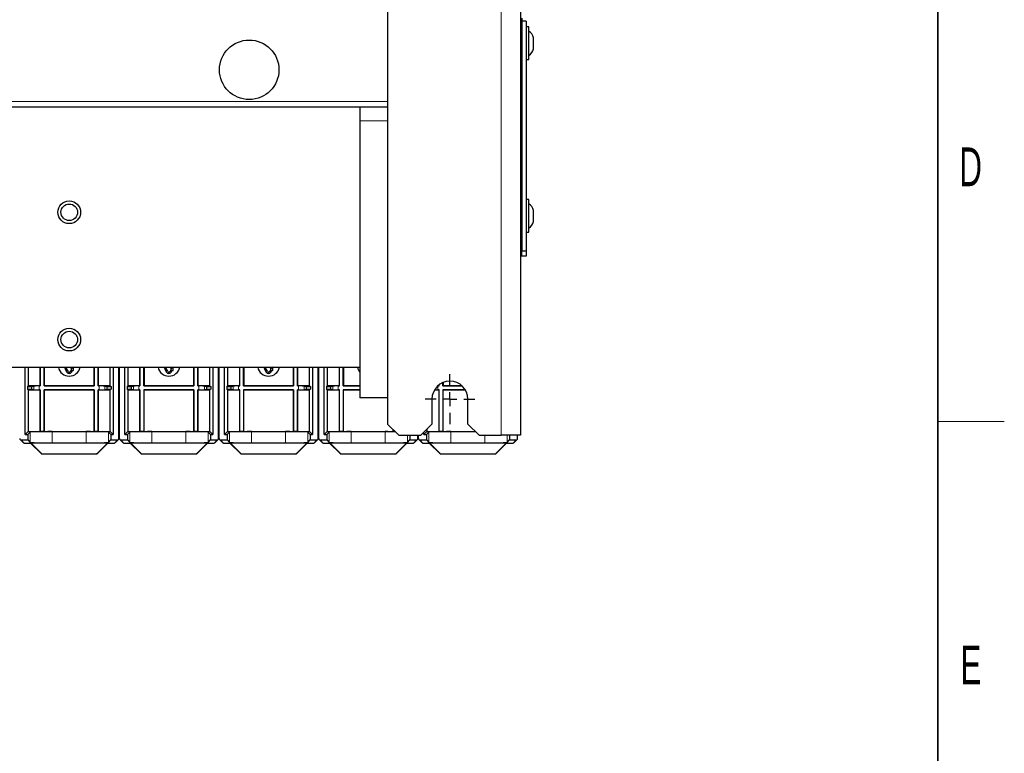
# Paper-space layout 'Blatt3' of a CAD drawing. Header units: millimetres. Extents: x 5 to 418, y 2 to 292.
# Tile 49 of 50: x 325 to 414, y 72 to 139. Entities that reach past the tile are written whole.
import ezdxf

# ---------------------------------------------------------------- set-up
doc = ezdxf.new("R2010")
doc.units = ezdxf.units.MM
doc.layers.add('SLD-0', color=7, linetype='Continuous')
doc.styles.add('SLDTEXTSTYLE1', font='TXT', dxfattribs={"width": 0.605})

# ---------------------------------------------------------------- blocks, each defined once
blk = doc.blocks.new('SW_CENTERMARKSYMBOL_12')
at = {"layer": 'SLD-0', "color": 0}
for p, q in [((0, 1.25), (0, 2.25)), ((-1.25, 0), (-2.25, 0)), ((0, 0), (-0.625, 0)), ((0, 0), (0, 0.625)), ((0, 0), (0, -0.625)), ((0, 0), (0.625, 0)), ((1.25, 0), (2.25, 0)), ((0, -1.25), (0, -2.25))]:
    blk.add_line(p, q, dxfattribs=at)

psp = doc.layouts.new('Blatt3')

# ---------------------------------------------------------------- linework, layer by layer
at = {"color": 7, "linetype": 'Continuous', "lineweight": 18}
for p, q in [((368.5673036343, 252.2650629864), (368.5673036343, 101.015058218)), ((358.3173052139, 131.140061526), (300.8173041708, 131.140061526)), ((358.3173052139, 129.3900617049), (355.8173038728, 129.3900617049)), ((326.3578399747, 105.4429680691), (326.3578399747, 105.1100835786)), ((326.8559371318, 105.4509327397), (326.8559371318, 105.1021114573)), ((332.2786716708, 105.4509327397), (332.2786716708, 105.1021114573)), ((332.7767689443, 105.4429680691), (332.7767689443, 105.1100835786)), ((335.3578395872, 105.4429680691), (335.3578395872, 105.1100835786)), ((335.8559369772, 105.4509327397), (335.8559369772, 105.1021114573)), ((341.2786720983, 105.4509327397), (341.2786720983, 105.1021114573)), ((341.7767685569, 105.4429680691), (341.7767685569, 105.1100835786)), ((344.3578396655, 105.4429680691), (344.3578396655, 105.1100835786)), ((344.8559370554, 105.4509327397), (344.8559370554, 105.1021114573)), ((350.2786707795, 105.4509327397), (350.2786707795, 105.1021114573)), ((350.7767681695, 105.4429680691), (350.7767681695, 105.1100835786)), ((353.357839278, 105.4429680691), (353.357839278, 105.1100835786)), ((353.855936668, 105.4509327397), (353.855936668, 105.1021114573)), ((362.8559381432, 105.4509327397), (362.8559381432, 105.1021114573)), ((325.2173614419, 100.5728364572), (325.4900587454, 100.3001377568)), ((326.0361020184, 101.2916312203), (326.0361020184, 100.3540352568)), ((328.0357973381, 101.3259336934), (328.0357973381, 100.3197327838)), ((331.0988114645, 101.3259336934), (331.0988114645, 100.3197327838)), ((333.0985069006, 101.2916312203), (333.0985069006, 100.3540352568)), ((333.6445499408, 100.3001377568), (333.9172472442, 100.5728364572)), ((334.2173615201, 100.5728364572), (334.4900588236, 100.3001377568)), ((335.0361020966, 101.2916312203), (335.0361020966, 100.3540352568)), ((337.0357974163, 101.3259336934), (337.0357974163, 100.3197327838)), ((340.0988111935, 101.3259336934), (340.0988111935, 100.3197327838)), ((342.0985069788, 101.2916312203), (342.0985069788, 100.3540352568)), ((342.6445497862, 100.3001377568), (342.9172475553, 100.5728364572)), ((343.2173615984, 100.5728364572), (343.4900584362, 100.3001377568)), ((344.0361021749, 101.2916312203), (344.0361021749, 100.3540352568)), ((346.0357979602, 101.3259336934), (346.0357979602, 100.3197327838)), ((349.0988117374, 101.3259336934), (349.0988117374, 100.3197327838)), ((351.0985065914, 101.2916312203), (351.0985065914, 100.3540352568)), ((351.6445503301, 100.3001377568), (351.9172471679, 100.5728364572)), ((352.2173621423, 100.5728364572), (352.49005898, 100.3001377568)), ((353.0361027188, 101.2916312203), (353.0361027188, 100.3540352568)), ((355.0357975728, 101.3259336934), (355.0357975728, 100.3197327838)), ((358.0988113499, 101.3259336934), (358.0988113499, 100.3197327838)), ((360.0985062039, 101.015058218), (360.0985062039, 100.3540352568)), ((360.6445499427, 100.3001377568), (360.9172467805, 100.5728364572)), ((361.2173617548, 100.5728364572), (361.4900585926, 100.3001377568)), ((362.0361023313, 101.2916312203), (362.0361023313, 100.3540352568)), ((364.0357971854, 101.3259336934), (364.0357971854, 100.3197327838)), ((367.0988128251, 101.015058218), (367.0988128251, 100.3197327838)), ((369.0985076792, 101.015058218), (369.0985076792, 100.3540352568)), ((369.6445495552, 100.3001377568), (369.9172482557, 100.5728364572)), ((327.0192752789, 99.3616626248), (327.0219707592, 99.3681669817)), ((327.1103455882, 99.3315622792), (327.1076501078, 99.3250504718)), ((332.0269586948, 99.3250504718), (332.024263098, 99.3315622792)), ((332.1126380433, 99.3681669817), (332.1153335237, 99.3616626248)), ((336.0192751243, 99.3616626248), (336.0219708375, 99.3681669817)), ((336.1103458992, 99.3315622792), (336.107650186, 99.3250504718)), ((341.0269588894, 99.3250504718), (341.0242627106, 99.3315622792)), ((341.1126377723, 99.3681669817), (341.1153339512, 99.3616626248)), ((345.0192752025, 99.3616626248), (345.02197045, 99.3681669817)), ((345.1103455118, 99.3315622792), (345.1076502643, 99.3250504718)), ((350.026958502, 99.3250504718), (350.0242632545, 99.3315622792)), ((350.1126383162, 99.3681669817), (350.1153335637, 99.3616626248)), ((354.0192757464, 99.3616626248), (354.0219709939, 99.3681669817)), ((354.1103460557, 99.3315622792), (354.1076508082, 99.3250504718)), ((359.0269581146, 99.3250504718), (359.024262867, 99.3315622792)), ((359.1126379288, 99.3681669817), (359.1153331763, 99.3616626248)), ((363.0192734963, 99.3616626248), (363.0219706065, 99.3681669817)), ((363.1103456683, 99.3315622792), (363.1076485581, 99.3250504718)), ((368.0269577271, 99.3250504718), (368.0242643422, 99.3315622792)), ((368.112639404, 99.3681669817), (368.1153327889, 99.3616626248))]:
    psp.add_line(p, q, dxfattribs=at)
at = {"color": 7, "linetype": 'Continuous', "lineweight": 25}
for p, q in [((370.3173034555, 252.2650629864), (370.3173034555, 101.015058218)), ((358.3173052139, 251.2650609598), (358.3173052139, 102.0150602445)), ((370.4423055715, 138.665058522), (370.4423055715, 138.4150617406)), ((370.4423055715, 138.4150617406), (370.4423055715, 117.6650606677)), ((370.8173044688, 138.4150617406), (370.4423055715, 138.4150617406)), ((370.8173044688, 138.4150617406), (370.8173044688, 117.6650606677)), ((371.0673049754, 137.8900603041), (370.8173044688, 137.8900603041)), ((371.0673049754, 136.4150614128), (371.0673049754, 137.8900603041)), ((371.0673049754, 134.9400587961), (371.0673049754, 136.4150614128)), ((371.4923047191, 136.4150614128), (371.4923047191, 136.9150587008)), ((371.4923047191, 135.9150603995), (371.4923047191, 136.4150614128)), ((370.8173044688, 134.9400587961), (371.0673049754, 134.9400587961)), ((358.3173052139, 130.6400605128), (300.8173041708, 130.6400605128)), ((355.8173038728, 130.6400605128), (355.8173038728, 129.3900617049)), ((355.8173038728, 129.3900617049), (355.8173038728, 104.3900594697)), ((371.0673049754, 122.2900607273), (370.8173044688, 122.2900607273)), ((371.0673049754, 119.3988592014), (371.0673049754, 122.2900607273)), ((371.4923047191, 120.3150608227), (371.4923047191, 121.315059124)), ((370.8173044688, 119.3400592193), (371.0673049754, 119.3400592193)), ((371.0673049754, 119.3400592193), (371.0673049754, 119.3988592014)), ((370.4423055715, 117.6400602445), (370.3173034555, 117.6400602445)), ((370.3673043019, 117.6400602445), (370.3673043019, 117.1400592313)), ((370.4423055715, 117.1650596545), (370.4423055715, 117.6650606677)), ((370.4423055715, 117.6650606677), (370.8173044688, 117.6650606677)), ((370.8173044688, 117.6650606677), (370.8173044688, 117.1650596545)), ((370.3673043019, 117.1400592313), (370.3173034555, 117.1400592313)), ((370.8173044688, 117.1650596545), (370.4423055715, 117.1650596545)), ((303.3173036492, 107.1400613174), (355.8173038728, 107.1400613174)), ((325.5923803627, 101.0728300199), (325.5923803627, 107.1400613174)), ((325.8585705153, 107.1400613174), (325.8585705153, 105.4640234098)), ((326.9423044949, 107.1400613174), (326.9423044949, 105.4640234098)), ((326.9553956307, 105.4509327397), (326.9553956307, 107.1400613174)), ((327.3042131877, 105.4509327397), (327.3042131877, 107.1400613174)), ((327.3173043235, 107.1400613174), (327.3173043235, 105.4640234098)), ((329.1408768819, 107.1400613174), (329.1992435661, 107.101519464)), ((329.2675449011, 107.1082249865), (329.1592916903, 107.0457220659)), ((329.1592916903, 107.0457220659), (329.3507980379, 106.7140222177)), ((329.1992435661, 107.101519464), (329.1969305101, 107.1400613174)), ((329.4590512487, 106.7765251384), (329.2675449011, 107.1082249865)), ((329.7778892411, 106.9537670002), (329.6755576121, 106.7765251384)), ((329.9570158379, 107.1390256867), (329.7237626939, 106.9850147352)), ((329.7237626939, 106.9850147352), (329.7778892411, 106.9537670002)), ((329.7838107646, 106.7140222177), (329.8861424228, 106.8912640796)), ((329.8861424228, 106.8912640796), (329.9402690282, 106.8600163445)), ((329.9402690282, 106.8600163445), (329.9570158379, 107.1390256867)), ((330.0119187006, 107.1400613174), (330.0253171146, 107.1323276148)), ((330.0253171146, 107.1323276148), (330.0297832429, 107.1400613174)), ((331.8173043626, 105.4640234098), (331.8173043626, 107.1400613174)), ((331.8303957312, 107.1400613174), (331.8303957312, 105.4509327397)), ((332.1792130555, 107.1400613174), (332.1792130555, 105.4509327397)), ((332.1923044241, 105.4640234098), (332.1923044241, 107.1400613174)), ((333.2760384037, 105.4640234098), (333.2760384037, 107.1400613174)), ((333.5422283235, 107.1400613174), (333.5422283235, 101.0728300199)), ((334.0423043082, 100.697887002), (334.0423043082, 107.1400613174)), ((334.0923044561, 100.697887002), (334.0923044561, 107.1400613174)), ((334.5923804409, 101.0728300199), (334.5923804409, 107.1400613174)), ((334.8585701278, 107.1400613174), (334.8585701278, 105.4640234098)), ((335.9423045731, 107.1400613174), (335.9423045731, 105.4640234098)), ((335.9553957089, 105.4509327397), (335.9553957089, 107.1400613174)), ((336.304213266, 105.4509327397), (336.304213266, 107.1400613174)), ((336.3173044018, 107.1400613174), (336.3173044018, 105.4640234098)), ((338.1408768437, 107.1400613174), (338.1992437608, 107.101519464)), ((338.2675450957, 107.1082249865), (338.159291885, 107.0457220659)), ((338.159291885, 107.0457220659), (338.3507978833, 106.7140222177)), ((338.1992437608, 107.101519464), (338.1969303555, 107.1400613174)), ((338.4590510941, 106.7765251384), (338.2675450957, 107.1082249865)), ((338.7778893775, 106.9537670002), (338.6755575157, 106.7765251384)), ((338.9570162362, 107.1390256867), (338.7237627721, 106.9850147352)), ((338.7237627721, 106.9850147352), (338.7778893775, 106.9537670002)), ((338.7838107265, 106.7140222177), (338.8861425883, 106.8912640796)), ((338.8861425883, 106.8912640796), (338.9402691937, 106.8600163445)), ((338.9402691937, 106.8600163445), (338.9570162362, 107.1390256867)), ((339.0119186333, 107.1400613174), (339.0253175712, 107.1323276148)), ((339.0253175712, 107.1323276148), (339.029783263, 107.1400613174)), ((340.817304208, 105.4640234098), (340.817304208, 107.1400613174)), ((340.8303958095, 107.1400613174), (340.8303958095, 105.4509327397)), ((341.1792133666, 107.1400613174), (341.1792133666, 105.4509327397)), ((341.1923040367, 105.4640234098), (341.1923040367, 107.1400613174)), ((342.2760384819, 105.4640234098), (342.2760384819, 107.1400613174)), ((342.5422281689, 107.1400613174), (342.5422281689, 101.0728300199)), ((343.0423046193, 100.697887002), (343.0423046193, 107.1400613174)), ((343.0923045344, 100.697887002), (343.0923045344, 107.1400613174)), ((343.5923809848, 101.0728300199), (343.5923809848, 107.1400613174)), ((343.8585706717, 107.1400613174), (343.8585706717, 105.4640234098)), ((344.9423041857, 107.1400613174), (344.9423041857, 105.4640234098)), ((344.9553957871, 105.4509327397), (344.9553957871, 107.1400613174)), ((345.3042133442, 105.4509327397), (345.3042133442, 107.1400613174)), ((345.3173040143, 107.1400613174), (345.3173040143, 105.4640234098)), ((347.1408773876, 107.1400613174), (347.1992433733, 107.101519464)), ((347.2675447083, 107.1082249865), (347.1592914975, 107.0457220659)), ((347.1592914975, 107.0457220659), (347.3507974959, 106.7140222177)), ((347.1992433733, 107.101519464), (347.1969299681, 107.1400613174)), ((347.4590507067, 106.7765251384), (347.2675447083, 107.1082249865)), ((347.7778889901, 106.9537670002), (347.6755571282, 106.7765251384)), ((347.9570158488, 107.1390256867), (347.7237623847, 106.9850147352)), ((347.7237623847, 106.9850147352), (347.7778889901, 106.9537670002)), ((347.783810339, 106.7140222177), (347.8861422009, 106.8912640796)), ((347.8861422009, 106.8912640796), (347.9402688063, 106.8600163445)), ((347.9402688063, 106.8600163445), (347.9570158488, 107.1390256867)), ((348.0119191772, 107.1400613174), (348.0253171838, 107.1323276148)), ((348.0253171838, 107.1323276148), (348.0297838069, 107.1400613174)), ((349.8173047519, 105.4640234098), (349.8173047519, 107.1400613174)), ((349.830395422, 107.1400613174), (349.830395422, 105.4509327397)), ((350.1792129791, 107.1400613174), (350.1792129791, 105.4509327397)), ((350.1923036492, 105.4640234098), (350.1923036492, 107.1400613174)), ((351.2760390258, 105.4640234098), (351.2760390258, 107.1400613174)), ((351.5422277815, 107.1400613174), (351.5422277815, 101.0728300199)), ((352.0423051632, 100.697887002), (352.0423051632, 107.1400613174)), ((352.0923041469, 100.697887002), (352.0923041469, 107.1400613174)), ((352.592379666, 101.0728300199), (352.592379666, 107.1400613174)), ((352.8585702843, 107.1400613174), (352.8585702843, 105.4640234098)), ((353.9423037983, 107.1400613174), (353.9423037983, 105.4640234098)), ((353.955396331, 105.4509327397), (353.955396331, 107.1400613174)), ((354.3042138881, 105.4509327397), (354.3042138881, 107.1400613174)), ((354.3173045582, 107.1400613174), (354.3173045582, 105.4640234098)), ((325.8585705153, 105.4640234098), (325.7931139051, 105.3985700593)), ((325.7931139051, 105.3985700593), (326.1681137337, 105.405111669)), ((325.7931139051, 105.3985700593), (325.7931139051, 105.1544815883)), ((325.7931139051, 105.1544815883), (325.8585705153, 105.0890207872)), ((326.1681137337, 105.147932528), (325.7931139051, 105.1544815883)), ((326.9423044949, 105.4640234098), (325.8585705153, 105.4640234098)), ((325.8585705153, 105.0890207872), (325.8585705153, 101.3390243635)), ((325.8585705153, 105.0890207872), (326.9423044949, 105.0890207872)), ((326.1681137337, 105.405111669), (326.3578399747, 105.4429680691)), ((326.1681137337, 105.405111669), (326.1681137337, 105.147932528)), ((326.3578399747, 105.1100835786), (326.1681137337, 105.147932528)), ((326.8559371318, 105.4509327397), (326.9553956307, 105.4509327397)), ((326.9553956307, 105.1021114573), (326.8559371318, 105.1021114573)), ((326.9553956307, 105.4509327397), (326.9423044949, 105.4640234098)), ((326.9553956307, 105.1021114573), (326.9423044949, 105.0890207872)), ((326.9423044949, 105.0890207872), (326.9423044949, 101.3390243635)), ((326.9553956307, 101.3521150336), (326.9553956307, 105.1021114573)), ((327.3042131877, 105.4509327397), (327.3173043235, 105.4640234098)), ((331.8303957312, 105.4509327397), (327.3042131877, 105.4509327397)), ((331.8303957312, 105.1021114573), (327.3042131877, 105.1021114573)), ((327.3042131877, 105.1021114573), (327.3042131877, 101.3521150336)), ((327.3042131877, 105.1021114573), (327.3173043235, 105.0890207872)), ((327.3173043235, 105.4640234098), (331.8173043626, 105.4640234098)), ((327.3173043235, 105.0890207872), (331.8173043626, 105.0890207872)), ((327.3173043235, 101.3390243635), (327.3173043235, 105.0890207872)), ((331.8303957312, 105.4509327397), (331.8173043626, 105.4640234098)), ((331.8303957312, 105.1021114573), (331.8173043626, 105.0890207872)), ((331.8173043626, 105.0890207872), (331.8173043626, 101.3390243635)), ((331.8303957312, 101.3521150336), (331.8303957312, 105.1021114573)), ((332.1792130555, 105.4509327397), (332.1923044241, 105.4640234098)), ((332.1792130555, 105.4509327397), (332.2786716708, 105.4509327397)), ((332.1792130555, 105.1021114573), (332.1923044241, 105.0890207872)), ((332.2786716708, 105.1021114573), (332.1792130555, 105.1021114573)), ((332.1792130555, 105.1021114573), (332.1792130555, 101.3521150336)), ((333.2760384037, 105.4640234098), (332.1923044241, 105.4640234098)), ((332.1923044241, 105.0890207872), (333.2760384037, 105.0890207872)), ((332.1923044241, 101.3390243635), (332.1923044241, 105.0890207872)), ((332.7767689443, 105.4429680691), (332.9664949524, 105.405111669)), ((332.9664949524, 105.147932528), (332.7767689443, 105.1100835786)), ((332.9664949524, 105.405111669), (333.3414950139, 105.3985700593)), ((332.9664949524, 105.405111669), (332.9664949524, 105.147932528)), ((333.3414950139, 105.1544815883), (332.9664949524, 105.147932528)), ((333.2760384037, 105.4640234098), (333.3414950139, 105.3985700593)), ((333.3414950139, 105.1544815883), (333.2760384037, 105.0890207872)), ((333.2760384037, 101.3390243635), (333.2760384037, 105.0890207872)), ((333.3414950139, 105.3985700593), (333.3414950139, 105.1544815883)), ((334.8585701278, 105.4640234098), (334.7931139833, 105.3985700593)), ((334.7931139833, 105.3985700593), (335.168113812, 105.405111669)), ((334.7931139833, 105.3985700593), (334.7931139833, 105.1544815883)), ((334.7931139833, 105.1544815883), (334.8585701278, 105.0890207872)), ((335.168113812, 105.147932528), (334.7931139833, 105.1544815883)), ((335.9423045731, 105.4640234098), (334.8585701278, 105.4640234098)), ((334.8585701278, 105.0890207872), (334.8585701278, 101.3390243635)), ((334.8585701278, 105.0890207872), (335.9423045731, 105.0890207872)), ((335.168113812, 105.405111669), (335.3578395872, 105.4429680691)), ((335.168113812, 105.405111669), (335.168113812, 105.147932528)), ((335.3578395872, 105.1100835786), (335.168113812, 105.147932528)), ((335.8559369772, 105.4509327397), (335.9553957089, 105.4509327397)), ((335.9553957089, 105.1021114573), (335.8559369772, 105.1021114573)), ((335.9553957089, 105.4509327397), (335.9423045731, 105.4640234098)), ((335.9553957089, 105.1021114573), (335.9423045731, 105.0890207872)), ((335.9423045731, 105.0890207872), (335.9423045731, 101.3390243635)), ((335.9553957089, 101.3521150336), (335.9553957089, 105.1021114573)), ((336.304213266, 105.4509327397), (336.3173044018, 105.4640234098)), ((340.8303958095, 105.4509327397), (336.304213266, 105.4509327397)), ((340.8303958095, 105.1021114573), (336.304213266, 105.1021114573)), ((336.304213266, 105.1021114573), (336.304213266, 101.3521150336)), ((336.304213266, 105.1021114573), (336.3173044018, 105.0890207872)), ((336.3173044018, 105.4640234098), (340.817304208, 105.4640234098)), ((336.3173044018, 105.0890207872), (340.817304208, 105.0890207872)), ((336.3173044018, 101.3390243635), (336.3173044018, 105.0890207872)), ((340.8303958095, 105.4509327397), (340.817304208, 105.4640234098)), ((340.8303958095, 105.1021114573), (340.817304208, 105.0890207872)), ((340.817304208, 105.0890207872), (340.817304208, 101.3390243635)), ((340.8303958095, 101.3521150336), (340.8303958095, 105.1021114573)), ((341.1792133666, 105.4509327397), (341.1923040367, 105.4640234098)), ((341.1792133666, 105.4509327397), (341.2786720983, 105.4509327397)), ((341.1792133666, 105.1021114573), (341.1923040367, 105.0890207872)), ((341.2786720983, 105.1021114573), (341.1792133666, 105.1021114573)), ((341.1792133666, 105.1021114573), (341.1792133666, 101.3521150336)), ((342.2760384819, 105.4640234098), (341.1923040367, 105.4640234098)), ((341.1923040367, 105.0890207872), (342.2760384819, 105.0890207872)), ((341.1923040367, 101.3390243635), (341.1923040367, 105.0890207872)), ((341.7767685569, 105.4429680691), (341.9664947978, 105.405111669)), ((341.9664947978, 105.147932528), (341.7767685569, 105.1100835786)), ((341.9664947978, 105.405111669), (342.3414946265, 105.3985700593)), ((341.9664947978, 105.405111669), (341.9664947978, 105.147932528)), ((342.3414946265, 105.1544815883), (341.9664947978, 105.147932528)), ((342.2760384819, 105.4640234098), (342.3414946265, 105.3985700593)), ((342.3414946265, 105.1544815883), (342.2760384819, 105.0890207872)), ((342.2760384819, 101.3390243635), (342.2760384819, 105.0890207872)), ((342.3414946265, 105.3985700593), (342.3414946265, 105.1544815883)), ((343.8585706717, 105.4640234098), (343.7931135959, 105.3985700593)), ((343.7931135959, 105.3985700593), (344.1681134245, 105.405111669)), ((343.7931135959, 105.3985700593), (343.7931135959, 105.1544815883)), ((343.7931135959, 105.1544815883), (343.8585706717, 105.0890207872)), ((344.1681134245, 105.147932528), (343.7931135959, 105.1544815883)), ((344.9423041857, 105.4640234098), (343.8585706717, 105.4640234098)), ((343.8585706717, 105.0890207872), (343.8585706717, 101.3390243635)), ((343.8585706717, 105.0890207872), (344.9423041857, 105.0890207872)), ((344.1681134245, 105.405111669), (344.3578396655, 105.4429680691)), ((344.1681134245, 105.405111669), (344.1681134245, 105.147932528)), ((344.3578396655, 105.1100835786), (344.1681134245, 105.147932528)), ((344.8559370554, 105.4509327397), (344.9553957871, 105.4509327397)), ((344.9553957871, 105.1021114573), (344.8559370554, 105.1021114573)), ((344.9553957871, 105.4509327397), (344.9423041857, 105.4640234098)), ((344.9553957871, 105.1021114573), (344.9423041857, 105.0890207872)), ((344.9423041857, 105.0890207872), (344.9423041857, 101.3390243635)), ((344.9553957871, 101.3521150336), (344.9553957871, 105.1021114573)), ((345.3042133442, 105.4509327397), (345.3173040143, 105.4640234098)), ((349.830395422, 105.4509327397), (345.3042133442, 105.4509327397)), ((349.830395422, 105.1021114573), (345.3042133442, 105.1021114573)), ((345.3042133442, 105.1021114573), (345.3042133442, 101.3521150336)), ((345.3042133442, 105.1021114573), (345.3173040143, 105.0890207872)), ((345.3173040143, 105.4640234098), (349.8173047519, 105.4640234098)), ((345.3173040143, 105.0890207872), (349.8173047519, 105.0890207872)), ((345.3173040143, 101.3390243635), (345.3173040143, 105.0890207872)), ((349.830395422, 105.4509327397), (349.8173047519, 105.4640234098)), ((349.830395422, 105.1021114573), (349.8173047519, 105.0890207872)), ((349.8173047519, 105.0890207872), (349.8173047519, 101.3390243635)), ((349.830395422, 101.3521150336), (349.830395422, 105.1021114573)), ((350.1792129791, 105.4509327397), (350.1923036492, 105.4640234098)), ((350.1792129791, 105.4509327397), (350.2786707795, 105.4509327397)), ((350.1792129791, 105.1021114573), (350.1923036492, 105.0890207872)), ((350.2786707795, 105.1021114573), (350.1792129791, 105.1021114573)), ((350.1792129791, 105.1021114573), (350.1792129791, 101.3521150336)), ((351.2760390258, 105.4640234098), (350.1923036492, 105.4640234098)), ((350.1923036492, 105.0890207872), (351.2760390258, 105.0890207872)), ((350.1923036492, 101.3390243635), (350.1923036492, 105.0890207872)), ((350.7767681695, 105.4429680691), (350.9664953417, 105.405111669)), ((350.9664953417, 105.147932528), (350.7767681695, 105.1100835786)), ((350.9664953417, 105.405111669), (351.341494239, 105.3985700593)), ((350.9664953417, 105.405111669), (350.9664953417, 105.147932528)), ((351.341494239, 105.1544815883), (350.9664953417, 105.147932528)), ((351.2760390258, 105.4640234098), (351.341494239, 105.3985700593)), ((351.341494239, 105.1544815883), (351.2760390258, 105.0890207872)), ((351.2760390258, 101.3390243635), (351.2760390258, 105.0890207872)), ((351.341494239, 105.3985700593), (351.341494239, 105.1544815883)), ((352.8585702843, 105.4640234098), (352.7931132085, 105.3985700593)), ((352.7931132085, 105.3985700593), (353.1681139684, 105.405111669)), ((352.7931132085, 105.3985700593), (352.7931132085, 105.1544815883)), ((352.7931132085, 105.1544815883), (352.8585702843, 105.0890207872)), ((353.1681139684, 105.147932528), (352.7931132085, 105.1544815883)), ((353.9423037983, 105.4640234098), (352.8585702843, 105.4640234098)), ((352.8585702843, 105.0890207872), (352.8585702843, 101.3390243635)), ((352.8585702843, 105.0890207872), (353.9423037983, 105.0890207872)), ((353.1681139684, 105.405111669), (353.357839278, 105.4429680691)), ((353.1681139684, 105.405111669), (353.1681139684, 105.147932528)), ((353.357839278, 105.1100835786), (353.1681139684, 105.147932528)), ((353.855936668, 105.4509327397), (353.955396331, 105.4509327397)), ((353.955396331, 105.1021114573), (353.855936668, 105.1021114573)), ((353.955396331, 105.4509327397), (353.9423037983, 105.4640234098)), ((353.955396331, 105.1021114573), (353.9423037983, 105.0890207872)), ((353.9423037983, 105.0890207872), (353.9423037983, 101.3390243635)), ((353.955396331, 101.3521150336), (353.955396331, 105.1021114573)), ((354.3042138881, 105.4509327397), (354.3173045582, 105.4640234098)), ((355.8173038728, 105.4509327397), (354.3042138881, 105.4509327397)), ((355.8173038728, 105.1021114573), (354.3042138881, 105.1021114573)), ((354.3042138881, 105.1021114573), (354.3042138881, 101.3521150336)), ((354.3042138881, 105.1021114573), (354.3173045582, 105.0890207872)), ((354.3173045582, 105.4640234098), (355.8173038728, 105.4640234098)), ((354.3173045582, 105.0890207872), (355.8173038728, 105.0890207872)), ((354.3173045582, 101.3390243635), (354.3173045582, 105.0890207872)), ((362.5416950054, 105.0890207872), (362.9423052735, 105.0890207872)), ((362.9423052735, 105.4640234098), (362.8454402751, 105.4640234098)), ((362.8559381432, 105.4509327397), (362.9553959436, 105.4509327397)), ((362.9553959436, 105.1021114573), (362.8559381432, 105.1021114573)), ((362.9423052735, 105.5459276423), (362.9423052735, 105.4640234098)), ((362.9553959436, 105.4509327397), (362.9423052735, 105.4640234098)), ((362.9553959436, 105.1021114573), (362.9423052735, 105.0890207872)), ((362.9423052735, 105.0890207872), (362.9423052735, 101.3390243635)), ((362.9553959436, 105.4509327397), (362.9553959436, 105.5560455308)), ((362.9553959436, 101.3521150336), (362.9553959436, 105.1021114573)), ((363.3042135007, 105.4509327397), (363.3042135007, 105.759535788)), ((363.3042135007, 105.4509327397), (363.3173041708, 105.4640234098)), ((365.0533080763, 105.4509327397), (363.3042135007, 105.4509327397)), ((365.3351300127, 105.1021114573), (363.3042135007, 105.1021114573)), ((363.3042135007, 105.1021114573), (363.3042135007, 101.3521150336)), ((363.3042135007, 105.1021114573), (363.3173041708, 105.0890207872)), ((363.3173041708, 105.7650566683), (363.3173041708, 105.4640234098)), ((363.3173041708, 105.4640234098), (365.0391705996, 105.4640234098)), ((363.3173041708, 105.0890207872), (365.3429158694, 105.0890207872)), ((363.3173041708, 101.3390243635), (363.3173041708, 105.0890207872)), ((358.3173052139, 104.3900594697), (355.8173038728, 104.3900594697)), ((362.3173058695, 104.265061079), (362.3173058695, 102.0150602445)), ((365.5673050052, 102.0150602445), (365.5673050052, 104.265061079)), ((358.3173052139, 102.0150602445), (359.3173035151, 101.015058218)), ((358.8173043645, 101.5150592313), (358.8173043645, 101.3390243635)), ((358.8303950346, 101.3521150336), (358.8303950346, 101.5019685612)), ((361.317303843, 101.015058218), (362.3173058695, 102.0150602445)), ((361.8585698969, 101.5563279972), (361.8585698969, 101.3390243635)), ((365.5673050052, 102.0150602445), (366.5673033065, 101.015058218)), ((325.1289351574, 100.6094635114), (325.4016706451, 100.3367275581)), ((325.2173614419, 100.5728364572), (325.8173045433, 100.5728364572)), ((325.8585705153, 101.3390243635), (325.5923803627, 101.0728300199)), ((325.5923803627, 101.0728300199), (325.8173045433, 101.0728300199)), ((325.8173045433, 101.0728300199), (326.0361020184, 101.2916312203)), ((325.8173045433, 101.0728300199), (325.8173045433, 100.5728364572)), ((325.8173045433, 100.5728364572), (326.0361020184, 100.3540352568)), ((325.8585705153, 101.3390243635), (326.9423044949, 101.3390243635)), ((326.9553956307, 101.3521150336), (326.9423044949, 101.3390243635)), ((326.9423044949, 101.3390243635), (327.3173043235, 101.3390243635)), ((327.3042131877, 101.3521150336), (326.9553956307, 101.3521150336)), ((327.3042131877, 101.3521150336), (327.3173043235, 101.3390243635)), ((327.3173043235, 101.3390243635), (331.8173043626, 101.3390243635)), ((328.0357973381, 101.3259336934), (331.0988114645, 101.3259336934)), ((331.8303957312, 101.3521150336), (331.8173043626, 101.3390243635)), ((331.8173043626, 101.3390243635), (332.1923044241, 101.3390243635)), ((332.1792130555, 101.3521150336), (331.8303957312, 101.3521150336)), ((332.1792130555, 101.3521150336), (332.1923044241, 101.3390243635)), ((332.1923044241, 101.3390243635), (333.2760384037, 101.3390243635)), ((333.0985069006, 101.2916312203), (333.3173043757, 101.0728300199)), ((333.0985069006, 100.3540352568), (333.3173043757, 100.5728364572)), ((333.5422283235, 101.0728300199), (333.2760384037, 101.3390243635)), ((333.3173043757, 101.0728300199), (333.5422283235, 101.0728300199)), ((333.3173043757, 101.0728300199), (333.3173043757, 100.5728364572)), ((333.3173043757, 100.5728364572), (333.9172472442, 100.5728364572)), ((333.7329382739, 100.3367275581), (334.0056737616, 100.6094635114)), ((334.1289350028, 100.6094635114), (334.4016707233, 100.3367275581)), ((334.2173615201, 100.5728364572), (334.8173046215, 100.5728364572)), ((334.8585701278, 101.3390243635), (334.5923804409, 101.0728300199)), ((334.5923804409, 101.0728300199), (334.8173046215, 101.0728300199)), ((334.8173046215, 101.0728300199), (335.0361020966, 101.2916312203)), ((334.8173046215, 101.0728300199), (334.8173046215, 100.5728364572)), ((334.8173046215, 100.5728364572), (335.0361020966, 100.3540352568)), ((334.8585701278, 101.3390243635), (335.9423045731, 101.3390243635)), ((335.9553957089, 101.3521150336), (335.9423045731, 101.3390243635)), ((335.9423045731, 101.3390243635), (336.3173044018, 101.3390243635)), ((336.304213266, 101.3521150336), (335.9553957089, 101.3521150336)), ((336.304213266, 101.3521150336), (336.3173044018, 101.3390243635)), ((336.3173044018, 101.3390243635), (340.817304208, 101.3390243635)), ((337.0357974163, 101.3259336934), (340.0988111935, 101.3259336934)), ((340.8303958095, 101.3521150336), (340.817304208, 101.3390243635)), ((340.817304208, 101.3390243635), (341.1923040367, 101.3390243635)), ((341.1792133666, 101.3521150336), (340.8303958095, 101.3521150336)), ((341.1792133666, 101.3521150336), (341.1923040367, 101.3390243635)), ((341.1923040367, 101.3390243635), (342.2760384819, 101.3390243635)), ((342.0985069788, 101.2916312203), (342.3173044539, 101.0728300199)), ((342.0985069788, 100.3540352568), (342.3173044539, 100.5728364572)), ((342.5422281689, 101.0728300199), (342.2760384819, 101.3390243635)), ((342.3173044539, 101.0728300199), (342.5422281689, 101.0728300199)), ((342.3173044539, 101.0728300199), (342.3173044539, 100.5728364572)), ((342.3173044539, 100.5728364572), (342.9172475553, 100.5728364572)), ((342.7329378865, 100.3367275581), (343.0056738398, 100.6094635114)), ((343.1289353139, 100.6094635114), (343.4016703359, 100.3367275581)), ((343.2173615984, 100.5728364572), (343.8173046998, 100.5728364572)), ((343.8585706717, 101.3390243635), (343.5923809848, 101.0728300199)), ((343.5923809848, 101.0728300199), (343.8173046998, 101.0728300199)), ((343.8173046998, 101.0728300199), (344.0361021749, 101.2916312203)), ((343.8173046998, 101.0728300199), (343.8173046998, 100.5728364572)), ((343.8173046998, 100.5728364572), (344.0361021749, 100.3540352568)), ((343.8585706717, 101.3390243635), (344.9423041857, 101.3390243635)), ((344.9553957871, 101.3521150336), (344.9423041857, 101.3390243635)), ((344.9423041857, 101.3390243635), (345.3173040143, 101.3390243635)), ((345.3042133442, 101.3521150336), (344.9553957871, 101.3521150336)), ((345.3042133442, 101.3521150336), (345.3173040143, 101.3390243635)), ((345.3173040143, 101.3390243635), (349.8173047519, 101.3390243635)), ((346.0357979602, 101.3259336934), (349.0988117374, 101.3259336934)), ((349.830395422, 101.3521150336), (349.8173047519, 101.3390243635)), ((349.8173047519, 101.3390243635), (350.1923036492, 101.3390243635)), ((350.1792129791, 101.3521150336), (349.830395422, 101.3521150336)), ((350.1792129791, 101.3521150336), (350.1923036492, 101.3390243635)), ((350.1923036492, 101.3390243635), (351.2760390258, 101.3390243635)), ((351.0985065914, 101.2916312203), (351.3173040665, 101.0728300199)), ((351.0985065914, 100.3540352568), (351.3173040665, 100.5728364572)), ((351.5422277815, 101.0728300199), (351.2760390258, 101.3390243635)), ((351.3173040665, 101.0728300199), (351.5422277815, 101.0728300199)), ((351.3173040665, 101.0728300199), (351.3173040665, 100.5728364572)), ((351.3173040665, 100.5728364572), (351.9172471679, 100.5728364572)), ((351.7329384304, 100.3367275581), (352.0056743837, 100.6094635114)), ((352.1289349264, 100.6094635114), (352.4016708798, 100.3367275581)), ((352.2173621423, 100.5728364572), (352.8173052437, 100.5728364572)), ((352.8585702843, 101.3390243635), (352.592379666, 101.0728300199)), ((352.592379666, 101.0728300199), (352.8173052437, 101.0728300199)), ((352.8173052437, 101.0728300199), (353.0361027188, 101.2916312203)), ((352.8173052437, 101.0728300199), (352.8173052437, 100.5728364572)), ((352.8173052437, 100.5728364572), (353.0361027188, 100.3540352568)), ((352.8585702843, 101.3390243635), (353.9423037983, 101.3390243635)), ((353.955396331, 101.3521150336), (353.9423037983, 101.3390243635)), ((353.9423037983, 101.3390243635), (354.3173045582, 101.3390243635)), ((354.3042138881, 101.3521150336), (353.955396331, 101.3521150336)), ((354.3042138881, 101.3521150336), (354.3173045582, 101.3390243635)), ((354.3173045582, 101.3390243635), (358.8173043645, 101.3390243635)), ((355.0357975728, 101.3259336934), (358.0988113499, 101.3259336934)), ((358.8303950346, 101.3521150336), (358.8173043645, 101.3390243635)), ((358.8173043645, 101.3390243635), (358.9933410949, 101.3390243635)), ((358.9802504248, 101.3521150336), (358.8303950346, 101.3521150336)), ((359.3173035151, 101.015058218), (361.317303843, 101.015058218)), ((360.0985062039, 100.3540352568), (360.317303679, 100.5728364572)), ((360.317303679, 101.015058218), (360.317303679, 100.5728364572)), ((360.317303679, 100.5728364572), (360.9172467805, 100.5728364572)), ((360.7329380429, 100.3367275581), (361.0056739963, 100.6094635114)), ((361.0423047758, 100.697887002), (361.0423047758, 101.015058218)), ((361.0923037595, 100.697887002), (361.0923037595, 101.015058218)), ((361.128934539, 100.6094635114), (361.4016704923, 100.3367275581)), ((361.2173617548, 100.5728364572), (361.8173048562, 100.5728364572)), ((361.8585698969, 101.3390243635), (361.5923811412, 101.0728300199)), ((361.5923811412, 101.0728300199), (361.5923811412, 101.2901336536)), ((361.5923811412, 101.0728300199), (361.8173048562, 101.0728300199)), ((361.8173048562, 101.0728300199), (362.0361023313, 101.2916312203)), ((361.8173048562, 101.0728300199), (361.8173048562, 100.5728364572)), ((361.8173048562, 100.5728364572), (362.0361023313, 100.3540352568)), ((361.8585698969, 101.3390243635), (362.9423052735, 101.3390243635)), ((362.9553959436, 101.3521150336), (362.9423052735, 101.3390243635)), ((362.9423052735, 101.3390243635), (363.3173041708, 101.3390243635)), ((363.3042135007, 101.3521150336), (362.9553959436, 101.3521150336)), ((363.3042135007, 101.3521150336), (363.3173041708, 101.3390243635)), ((363.3173041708, 101.3390243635), (366.2433408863, 101.3390243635)), ((364.0357971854, 101.3259336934), (366.2564315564, 101.3259336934)), ((366.5673033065, 101.015058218), (368.5673036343, 101.015058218)), ((370.3173034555, 101.015058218), (368.5673036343, 101.015058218)), ((369.0985076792, 100.3540352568), (369.3173051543, 100.5728364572)), ((369.3173051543, 101.015058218), (369.3173051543, 100.5728364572)), ((369.3173051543, 100.5728364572), (369.9172482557, 100.5728364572)), ((369.7329395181, 100.3367275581), (370.0056754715, 100.6094635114)), ((370.042306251, 100.697887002), (370.042306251, 101.015058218)), ((325.4900587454, 100.3001377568), (326.0807985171, 100.3001377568)), ((326.0807985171, 100.3001377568), (326.0834942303, 100.3066421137)), ((326.0807985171, 100.3001377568), (327.0192752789, 99.3616626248)), ((326.0834942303, 100.3066421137), (333.0511146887, 100.3066421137)), ((326.0834942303, 100.3066421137), (327.0219707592, 99.3681669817)), ((328.0357973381, 100.3197327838), (331.0988114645, 100.3197327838)), ((332.1126380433, 99.3681669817), (333.0511146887, 100.3066421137)), ((332.1153335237, 99.3616626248), (333.0538101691, 100.3001377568)), ((333.0538101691, 100.3001377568), (333.0511146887, 100.3066421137)), ((333.0538101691, 100.3001377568), (333.6445499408, 100.3001377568)), ((334.4900588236, 100.3001377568), (335.0807985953, 100.3001377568)), ((335.0807985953, 100.3001377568), (335.0834943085, 100.3066421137)), ((335.0807985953, 100.3001377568), (336.0192751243, 99.3616626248)), ((335.0834943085, 100.3066421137), (342.051114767, 100.3066421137)), ((335.0834943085, 100.3066421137), (336.0219708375, 99.3681669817)), ((337.0357974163, 100.3197327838), (340.0988111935, 100.3197327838)), ((341.1126377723, 99.3681669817), (342.051114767, 100.3066421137)), ((341.1153339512, 99.3616626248), (342.0538100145, 100.3001377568)), ((342.0538100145, 100.3001377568), (342.051114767, 100.3066421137)), ((342.0538100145, 100.3001377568), (342.6445497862, 100.3001377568)), ((343.4900584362, 100.3001377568), (344.0807982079, 100.3001377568)), ((344.0807982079, 100.3001377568), (344.0834943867, 100.3066421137)), ((344.0807982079, 100.3001377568), (345.0192752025, 99.3616626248)), ((344.0834943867, 100.3066421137), (351.0511153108, 100.3066421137)), ((344.0834943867, 100.3066421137), (345.02197045, 99.3681669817)), ((346.0357979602, 100.3197327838), (349.0988117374, 100.3197327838)), ((350.1126383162, 99.3681669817), (351.0511153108, 100.3066421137)), ((350.1153335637, 99.3616626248), (351.0538105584, 100.3001377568)), ((351.0538105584, 100.3001377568), (351.0511153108, 100.3066421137)), ((351.0538105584, 100.3001377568), (351.6445503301, 100.3001377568)), ((352.49005898, 100.3001377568), (353.0807987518, 100.3001377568)), ((353.0807987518, 100.3001377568), (353.0834939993, 100.3066421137)), ((353.0807987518, 100.3001377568), (354.0192757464, 99.3616626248)), ((353.0834939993, 100.3066421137), (360.0511149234, 100.3066421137)), ((353.0834939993, 100.3066421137), (354.0219709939, 99.3681669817)), ((355.0357975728, 100.3197327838), (358.0988113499, 100.3197327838)), ((359.1126379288, 99.3681669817), (360.0511149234, 100.3066421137)), ((359.1153331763, 99.3616626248), (360.0538101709, 100.3001377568)), ((360.0538101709, 100.3001377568), (360.0511149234, 100.3066421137)), ((360.0538101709, 100.3001377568), (360.6445499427, 100.3001377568)), ((361.4900585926, 100.3001377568), (362.0807983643, 100.3001377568)), ((362.0807983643, 100.3001377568), (362.0834954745, 100.3066421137)), ((362.0807983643, 100.3001377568), (363.0192734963, 99.3616626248)), ((362.0834954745, 100.3066421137), (369.051114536, 100.3066421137)), ((362.0834954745, 100.3066421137), (363.0219706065, 99.3681669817)), ((364.0357971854, 100.3197327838), (367.0988128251, 100.3197327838)), ((368.112639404, 99.3681669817), (369.051114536, 100.3066421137)), ((368.1153327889, 99.3616626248), (369.0538116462, 100.3001377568)), ((369.0538116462, 100.3001377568), (369.051114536, 100.3066421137)), ((369.0538116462, 100.3001377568), (369.6445495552, 100.3001377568)), ((327.1076501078, 99.3250504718), (332.0269586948, 99.3250504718)), ((327.1103455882, 99.3315622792), (332.024263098, 99.3315622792)), ((336.107650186, 99.3250504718), (341.0269588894, 99.3250504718)), ((336.1103458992, 99.3315622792), (341.0242627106, 99.3315622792)), ((345.1076502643, 99.3250504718), (350.026958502, 99.3250504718)), ((345.1103455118, 99.3315622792), (350.0242632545, 99.3315622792)), ((354.1076508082, 99.3250504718), (359.0269581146, 99.3250504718)), ((354.1103460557, 99.3315622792), (359.024262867, 99.3315622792)), ((363.1076485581, 99.3250504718), (368.0269577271, 99.3250504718)), ((363.1103456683, 99.3315622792), (368.0242643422, 99.3315622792))]:
    psp.add_line(p, q, dxfattribs=at)
for centre, radius in [((345.8173044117, 134.0150599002), 2.68750000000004), ((329.5673044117, 121.1400599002), 1.025000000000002), ((329.5673044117, 121.1400599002), 0.75), ((329.5673044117, 109.6400599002), 1.024999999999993), ((329.5673044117, 109.6400599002), 0.75)]:
    psp.add_circle(centre, radius, dxfattribs=at)
for centre, radius, start, end in [((370.5209263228, 136.6775212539), 1.000000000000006, 13.7413146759, 56.8811122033), ((370.5209263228, 136.1525985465), 1.000000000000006, 303.1188877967, 346.2586853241), ((370.5209263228, 121.0775212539), 1.000000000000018, 13.7413146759, 56.8811122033), ((370.5209263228, 120.5525985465), 1.000000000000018, 303.1188877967, 346.2586853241), ((329.5673044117, 107.3390230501), 1.000000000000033, 191.4763334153, 348.5236665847), ((329.5673044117, 106.8390230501), 0.2499999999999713, 210, 330), ((329.5673044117, 106.8390230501), 0.1249999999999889, 210, 330), ((338.5673044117, 107.3390230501), 1.000000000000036, 191.4763334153, 348.5236665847), ((338.5673044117, 106.8390230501), 0.2499999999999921, 210, 330), ((338.5673044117, 106.8390230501), 0.1249999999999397, 210, 330), ((347.5673044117, 107.3390230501), 1.000000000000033, 191.4763334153, 348.5236665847), ((347.5673044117, 106.8390230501), 0.2500000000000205, 210, 330), ((347.5673044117, 106.8390230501), 0.1249999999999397, 210, 330), ((356.5673044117, 107.3390230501), 0.9999999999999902, 191.4763334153, 221.4096221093), ((363.9423044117, 104.2650599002), 1.625, 360, 180), ((325.4900588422, 100.4251169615), 0.125000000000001, 225, 270), ((333.6445499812, 100.4251169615), 0.125, 270, 315), ((334.4900588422, 100.4251169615), 0.125, 225, 270), ((342.6445499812, 100.4251169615), 0.125, 270, 315), ((343.4900588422, 100.4251169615), 0.125000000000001, 225, 270), ((351.6445499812, 100.4251169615), 0.125, 270, 315), ((352.4900588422, 100.4251169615), 0.125000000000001, 225, 270), ((360.6445499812, 100.4251169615), 0.1250000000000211, 270, 315), ((361.4900588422, 100.4251169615), 0.125, 225, 270), ((369.6445499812, 100.4251169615), 0.1250000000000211, 270, 315), ((327.1076501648, 99.4500342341), 0.125, 225, 270), ((332.0269586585, 99.4500342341), 0.125000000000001, 270, 315), ((336.1076501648, 99.4500342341), 0.125, 225, 270), ((341.0269586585, 99.4500342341), 0.125000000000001, 270, 315), ((345.1076501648, 99.4500342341), 0.125, 225, 270), ((350.0269586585, 99.4500342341), 0.125, 270, 315), ((354.1076501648, 99.4500342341), 0.125000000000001, 225, 270), ((359.0269586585, 99.4500342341), 0.125000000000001, 270, 315), ((363.1076501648, 99.4500342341), 0.1250000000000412, 225, 270), ((368.0269586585, 99.4500342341), 0.125000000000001, 270, 315)]:
    psp.add_arc(centre, radius, start, end, dxfattribs=at)
at = {"color": 7, "linetype": 'Continuous', "lineweight": 18}
for centre, radius, start, end in [((325.4900039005, 100.4250574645), 0.1249197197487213, 224.998913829, 270.0251551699), ((333.644604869, 100.4250578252), 0.124920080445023, 269.9748066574, 315.0010176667), ((334.4900039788, 100.4250574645), 0.1249197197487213, 224.998913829, 270.0251551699), ((342.6446057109, 100.4250548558), 0.1249171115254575, 269.9743489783, 315.0015820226), ((343.4900046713, 100.4250600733), 0.1249223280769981, 224.9994096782, 270.0246593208), ((351.6446045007, 100.4250590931), 0.1249213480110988, 269.9751543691, 315.0007766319), ((352.4900048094, 100.4250590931), 0.1249213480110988, 224.9992233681, 270.0248456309), ((360.6446041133, 100.4250590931), 0.1249213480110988, 269.9751543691, 315.0007766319), ((361.490004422, 100.4250590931), 0.1249213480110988, 224.9992233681, 270.0248456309), ((369.6446020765, 100.4250675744), 0.1249298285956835, 269.975912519, 314.9991650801), ((327.107681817, 99.4500931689), 0.1250427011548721, 225.007778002, 269.985470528), ((332.0269271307, 99.4500928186), 0.1250423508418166, 270.0144630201, 314.9922884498), ((336.1076816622, 99.4500931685), 0.125042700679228, 225.0077779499, 269.9855773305), ((341.0269264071, 99.4500955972), 0.1250451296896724, 270.0148834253, 314.9917612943), ((345.1076817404, 99.4500931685), 0.1250427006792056, 225.0077779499, 269.9855773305), ((350.0269281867, 99.4500903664), 0.1250398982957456, 270.013891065, 314.9927536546), ((354.1076811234, 99.4500903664), 0.1250398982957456, 225.0072463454, 269.986108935), ((359.0269277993, 99.4500903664), 0.1250398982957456, 270.013891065, 314.9927536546), ((363.1076847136, 99.4501044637), 0.125053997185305, 225.0099206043, 269.9834346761), ((368.026928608, 99.4500874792), 0.1250370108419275, 270.0133432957, 314.9933014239)]:
    psp.add_arc(centre, radius, start, end, dxfattribs=at)
at = {"color": 7, "linetype": 'Continuous', "lineweight": 25}
for centre, major_axis, ratio, start_param, end_param in [((326.8559371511, 105.442204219), (0.5, 0), 0.0174550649, 1.570796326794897, 3.054326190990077), ((326.8559371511, 105.1108418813), (0.5, 0), 0.0174550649, 3.228859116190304, 4.71238898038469), ((332.2786716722, 105.442204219), (0.5, 0), 0.0174550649, 0.0872664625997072, 1.570796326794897), ((332.2786716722, 105.1108418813), (0.5, 0), 0.0174550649, 4.71238898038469, 6.195918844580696), ((335.8559371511, 105.442204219), (0.5, 0), 0.0174550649, 1.570796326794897, 3.054326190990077), ((335.8559371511, 105.1108418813), (0.5, 0), 0.0174550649, 3.228859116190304, 4.71238898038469), ((341.2786716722, 105.442204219), (0.5, 0), 0.0174550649, 0.0872664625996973, 1.570796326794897), ((341.2786716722, 105.1108418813), (0.5, 0), 0.0174550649, 4.71238898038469, 6.195918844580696), ((344.8559371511, 105.442204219), (0.4999999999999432, 0), 0.0174550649, 1.570796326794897, 3.054326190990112), ((344.8559371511, 105.1108418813), (0.4999999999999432, 0), 0.0174550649, 3.228859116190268, 4.71238898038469), ((350.2786716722, 105.442204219), (0.5, 0), 0.0174550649, 0.0872664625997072, 1.570796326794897), ((350.2786716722, 105.1108418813), (0.5, 0), 0.0174550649, 4.71238898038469, 6.195918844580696), ((353.8559371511, 105.442204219), (0.5, 0), 0.0174550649, 1.570796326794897, 3.054326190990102), ((353.8559371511, 105.1108418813), (0.5, 0), 0.0174550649, 3.228859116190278, 4.71238898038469), ((362.8559371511, 105.1108418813), (0.5, 0), 0.0174550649, 4.055405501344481, 4.71238898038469), ((325.2173234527, 100.697852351), (0.08841527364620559, -0.08841527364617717), 0.9996954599, 3.926838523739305, 5.497939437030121), ((328.0357973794, 101.2910216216), (2, 0), 0.0174550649, 1.570796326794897, 3.124139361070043), ((331.098811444, 101.2910216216), (2.000000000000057, 0), 0.0174550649, 0.0174532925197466, 1.570796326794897), ((333.9172853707, 100.697852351), (-0.08841527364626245, -0.08841527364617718), 0.9996954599, 0.7852458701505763, 2.356346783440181), ((334.2173234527, 100.697852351), (0.08841527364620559, -0.08841527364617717), 0.9996954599, 3.926838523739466, 5.49793943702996), ((337.0357973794, 101.2910216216), (2, 0), 0.0174550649, 1.570796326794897, 3.124139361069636), ((340.098811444, 101.2910216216), (2, 0), 0.0174550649, 0.0174532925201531, 1.570796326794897), ((342.9172853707, 100.697852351), (-0.08841527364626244, -0.08841527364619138), 0.9996954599, 0.7852458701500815, 2.356346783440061), ((343.2173234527, 100.697852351), (0.08841527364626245, -0.08841527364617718), 0.9996954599, 3.926838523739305, 5.497939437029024), ((346.0357973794, 101.2910216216), (2, 0), 0.0174550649, 1.570796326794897, 3.124139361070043), ((349.098811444, 101.2910216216), (2, 0), 0.0174550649, 0.0174532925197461, 1.570796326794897), ((351.9172853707, 100.697852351), (-0.08841527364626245, -0.08841527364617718), 0.9996954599, 0.7852458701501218, 2.356346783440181), ((352.2173234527, 100.697852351), (0.08841527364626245, -0.08841527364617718), 0.9996954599, 3.926838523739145, 5.497939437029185), ((355.0357973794, 101.2910216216), (2, 0), 0.0174550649, 1.570796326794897, 3.124139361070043), ((358.098811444, 101.2910216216), (2, 0), 0.0174550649, 1.09760580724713, 1.570796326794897), ((360.9172853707, 100.697852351), (-0.08841527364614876, -0.08841527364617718), 0.9996954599, 0.7852458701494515, 2.35634678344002), ((361.2173234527, 100.697852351), (0.08841527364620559, -0.08841527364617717), 0.9996954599, 3.926838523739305, 5.497939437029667), ((364.0357973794, 101.2910216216), (2.000000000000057, 0), 0.0174550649, 1.570796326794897, 3.124139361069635), ((369.9172853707, 100.697852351), (-0.08841527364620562, -0.08841527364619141), 0.9996954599, 0.785245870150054, 2.3563467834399), ((328.0357973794, 100.3546449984), (2, 0), 0.0174550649, 3.15904594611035, 4.71238898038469), ((331.098811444, 100.3546449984), (2.000000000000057, 0), 0.0174550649, 4.71238898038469, 6.265732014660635), ((337.0357973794, 100.3546449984), (2, 0), 0.0174550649, 3.15904594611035, 4.71238898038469), ((340.098811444, 100.3546449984), (2, 0), 0.0174550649, 4.71238898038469, 6.265732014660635), ((346.0357973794, 100.3546449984), (2, 0), 0.0174550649, 3.15904594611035, 4.71238898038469), ((349.098811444, 100.3546449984), (2, 0), 0.0174550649, 4.71238898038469, 6.265732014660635), ((355.0357973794, 100.3546449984), (2, 0), 0.0174550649, 3.15904594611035, 4.71238898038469), ((358.098811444, 100.3546449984), (2, 0), 0.0174550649, 4.71238898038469, 6.265732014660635), ((364.0357973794, 100.3546449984), (2.000000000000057, 0), 0.0174550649, 3.159045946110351, 4.71238898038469), ((367.098811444, 100.3546449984), (2, 0), 0.0174550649, 4.71238898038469, 6.265732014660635), ((327.1103614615, 99.4565798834), (0.04784396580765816, 0.1155055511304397), 0.9998215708, 2.748956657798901, 3.534228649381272), ((332.0242473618, 99.4565798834), (0.04784396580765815, -0.1155055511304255), 0.9998215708, 5.890549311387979, 6.675821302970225), ((336.1103614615, 99.4565798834), (0.04784396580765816, 0.1155055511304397), 0.9998215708, 2.748956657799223, 3.534228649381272), ((341.0242473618, 99.4565798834), (0.04784396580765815, -0.1155055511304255), 0.9998215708, 5.890549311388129, 6.675821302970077), ((345.1103614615, 99.4565798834), (0.04784396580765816, 0.1155055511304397), 0.9998215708, 2.748956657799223, 3.534228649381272), ((350.0242473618, 99.4565798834), (0.047843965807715, -0.1155055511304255), 0.9998215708, 5.89054931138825, 6.675821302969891), ((354.1103614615, 99.4565798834), (0.04784396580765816, 0.1155055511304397), 0.9998215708, 2.748956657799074, 3.534228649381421), ((359.0242473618, 99.4565798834), (0.04784396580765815, -0.1155055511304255), 0.9998215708, 5.890549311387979, 6.675821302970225), ((363.1103614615, 99.4565798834), (0.04784396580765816, 0.1155055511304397), 0.9998215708, 2.748956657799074, 3.534228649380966), ((368.0242473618, 99.4565798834), (0.04784396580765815, -0.1155055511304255), 0.9998215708, 5.890549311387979, 6.675821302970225)]:
    psp.add_ellipse(centre, major_axis=major_axis, ratio=ratio, start_param=start_param, end_param=end_param, dxfattribs=at)
at = {"layer": 'SLD-0', "lineweight": 35}
psp.add_line((408, 12), (408, 282.5), dxfattribs=at)
at = {"layer": 'SLD-0', "lineweight": 18}
psp.add_line((408, 102.25), (414, 102.25), dxfattribs=at)

# ---------------------------------------------------------------- block references
at = {"layer": 'SLD-0', "color": 7}
psp.add_blockref('SW_CENTERMARKSYMBOL_12', (363.9423044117, 104.2650599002), dxfattribs=at)

# ---------------------------------------------------------------- texts
at = {"layer": 'SLD-0', "char_height": 3.5, "attachment_point": 2, "style": 'SLDTEXTSTYLE1'}
for s, insert in [('D', (410.9596929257, 127.0010772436)), ('E', (410.9815679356, 82.0010772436))]:
    psp.add_mtext(s, dxfattribs=dict(at, insert=insert))

doc.saveas('drawing.dxf')
